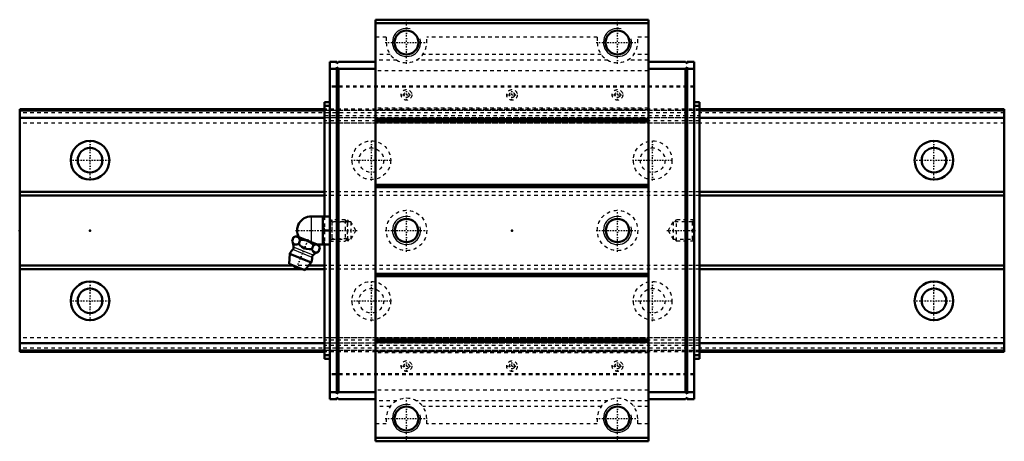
# Model space of a CAD drawing. Header units: millimetres. Extents: x -20 to 260, y -60 to 60.
import ezdxf

# ---------------------------------------------------------------- set-up
doc = ezdxf.new("R2010")
doc.units = ezdxf.units.MM
doc.linetypes.add('Center', pattern=[1.5, 0.45, -0.5, 0.05, -0.5])
doc.linetypes.add('Dashed', pattern=[2, 1, -1])
for name, color, linetype, lineweight in [('2d ConnectionPoints', 7, 'Continuous', 50), ('AM_0', 7, 'Continuous', 50), ('AM_4', 3, 'Continuous', 25), ('AM_5', 3, 'Continuous', 25), ('AM_7', 7, 'Center', 25), ('AM_9', 6, 'Dashed', 25)]:
    doc.layers.add(name, color=color, linetype=linetype, lineweight=lineweight)

# ---------------------------------------------------------------- blocks, each defined once
blk = doc.blocks.new('1_HRW_B_M6F_grease_nipple_joint_0_in_HRW35CA1SS280LG200BM6F8670001_4')
at = {"layer": 'AM_0'}
for p, q in [((62.9, 4), (68.2, 4)), ((66.2, 4), (66.2, -4)), ((66.7, 0), (68.2, 0)), ((57.48, -3), (57.91, -1.93)), ((58.69, -1.6), (57.91, -1.93)), ((65.08, -4.18), (58.69, -1.6)), ((59.35, -3.76), (59.78, -2.69)), ((63.1, -5.27), (63.53, -4.2)), ((64.62, -4), (68.2, -4)), ((64.97, -6.03), (65.4, -4.96)), ((65.4, -4.96), (65.08, -4.18)), ((56.8, -6.67), (56.6, -9.49)), ((62.92, -9.14), (56.8, -6.67)), ((61.09, -11.31), (56.6, -9.49)), ((61.09, -11.31), (62.92, -9.14))]:
    blk.add_line(p, q, dxfattribs=at)
for points in [[(66.7, 4), (66.41, 3.44), (66.2, 2.85)], [(66.2, 1.15), (66.26, 0.96), (66.7, 0)], [(66.7, 0), (66.41, -0.56), (66.2, -1.15)], [(59.78, -2.69), (59.52, -2.21), (59.16, -1.86), (58.86, -1.76), (58.51, -1.75), (57.91, -1.93)], [(63.53, -4.2), (62.69, -3.42), (62.16, -3.09), (61.59, -2.85), (60.99, -2.71), (60.37, -2.67), (59.78, -2.69)], [(57.48, -3), (57.66, -3.4), (57.88, -3.74), (58.29, -4), (58.8, -3.96), (59.35, -3.76)], [(59.35, -3.76), (59.78, -4.23), (60.2, -4.62), (60.67, -4.95), (61.56, -5.26), (62.33, -5.32), (63.1, -5.27)], [(63.1, -5.27), (63.28, -5.67), (63.5, -6.01), (63.91, -6.27), (64.42, -6.24), (64.97, -6.03)], [(65.4, -4.96), (65.14, -4.48), (64.79, -4.14), (64.48, -4.03), (64.13, -4.03), (63.53, -4.2)], [(66.2, -2.85), (66.26, -3.04), (66.7, -4)]]:
    blk.add_lwpolyline(points, dxfattribs=at)
for centre, radius, start, end in [((62.9, 0), 4, 90, 207.9918), ((59.86, -7.9), 3.3, 131.9787, 158), ((51.93, -5.29), 6, 4.8448, 22.4824), ((57.11, -4.86), 0.8, 311.9787, 4.8448), ((59.86, -7.9), 3.3, 338, 4.0213), ((63.95, -7.62), 0.8, 131.1552, 184.0213), ((67.37, -11.53), 6, 113.5496, 131.1552), ((59.39, -9.07), 1.82, 210.1342, 285.8658)]:
    blk.add_arc(centre, radius, start, end, dxfattribs=at)
at = {"layer": 'AM_4'}
for p, q in [((62.9, 4), (62.9, -3.3)), ((63.15, -7.67), (57.65, -5.45)), ((63.42, -7.01), (57.91, -4.79))]:
    blk.add_line(p, q, dxfattribs=at)
at = {"layer": 'AM_5', "linetype": 'Dashed'}
for p, q in [((68.74, 3), (68.74, -3)), ((73.2, 2.39), (68.74, 2.39)), ((73.2, -2.39), (68.74, -2.39))]:
    blk.add_line(p, q, dxfattribs=at)
at = {"layer": 'AM_7'}
blk.add_line((58.54, -11.15), (62.04, -2.5), dxfattribs=at)
at = {"layer": 'AM_9'}
for p, q in [((72.59, 3), (68.2, 3)), ((72.59, 3), (72.59, -3)), ((73.2, 2.39), (72.59, 3)), ((73.2, 2.39), (73.2, -2.39)), ((72.59, -3), (73.2, -2.39)), ((68.2, -3), (72.59, -3))]:
    blk.add_line(p, q, dxfattribs=at)
blk = doc.blocks.new('2_HRW35CASSB_M6F1_Slide17_60_0_in_HRW35CA1SS280LG200BM6F8670001_4')
at = {"layer": 'AM_0'}
for p, q in [((158.8, 60), (81.2, 60)), ((81.2, 60), (81.2, -60)), ((158.8, 59), (81.2, 59)), ((158.8, 60), (158.8, -60)), ((70.2, 48), (68.2, 48)), ((68.2, 48), (68.2, -48)), ((70.2, 48), (70.2, 47.5)), ((70.2, 47.5), (70.7, 48)), ((81.2, 48), (70.7, 48)), ((158.8, 48), (169.3, 48)), ((169.8, 47.5), (169.3, 48)), ((169.8, 48), (169.8, 47.5)), ((169.8, 48), (171.8, 48)), ((171.8, -48), (171.8, 48)), ((70.2, 46), (68.2, 46)), ((70.7, 46), (70.2, 46.5)), ((70.2, 46.5), (70.2, -46.5)), ((70.7, -46), (70.7, 46)), ((81.2, 46), (70.7, 46)), ((158.8, 46), (169.3, 46)), ((169.3, 46), (169.8, 46.5)), ((169.3, -46), (169.3, 46)), ((169.8, 46.5), (169.8, -46.5)), ((169.8, 46), (171.8, 46)), ((66.7, 36.5), (66.7, 4)), ((68.2, 36.5), (66.7, 36.5)), ((171.8, 36.5), (173.3, 36.5)), ((173.3, 36.5), (173.3, -36.5)), ((68.2, 35.5), (66.7, 35.5)), ((171.8, 35.5), (173.3, 35.5)), ((158.8, 31.7), (81.2, 31.7)), ((158.8, 31), (81.2, 31)), ((158.8, 13), (81.2, 13)), ((158.8, 12.3), (81.2, 12.3)), ((66.7, -4), (66.7, -36.5)), ((158.8, -12.3), (81.2, -12.3)), ((158.8, -13), (81.2, -13)), ((158.8, -31), (81.2, -31)), ((158.8, -31.7), (81.2, -31.7)), ((68.2, -35.5), (66.7, -35.5)), ((171.8, -35.5), (173.3, -35.5)), ((68.2, -36.5), (66.7, -36.5)), ((171.8, -36.5), (173.3, -36.5)), ((70.2, -46), (68.2, -46)), ((70.2, -46.5), (70.7, -46)), ((70.7, -48), (70.2, -47.5)), ((70.2, -47.5), (70.2, -48)), ((81.2, -46), (70.7, -46)), ((158.8, -46), (169.3, -46)), ((169.8, -46.5), (169.3, -46)), ((169.3, -48), (169.8, -47.5)), ((169.8, -46), (171.8, -46)), ((169.8, -47.5), (169.8, -48)), ((70.2, -48), (68.2, -48)), ((81.2, -48), (70.7, -48)), ((158.8, -48), (169.3, -48)), ((169.8, -48), (171.8, -48)), ((158.8, -59), (81.2, -59)), ((158.8, -60), (81.2, -60))]:
    blk.add_line(p, q, dxfattribs=at)
for centre, radius in [((90, 53.5), 3.4), ((150, 53.5), 3.4), ((90, 0), 3.32), ((150, 0), 3.32), ((90, -53.5), 3.4), ((150, -53.5), 3.4)]:
    blk.add_circle(centre, radius, dxfattribs=at)
at = {"layer": 'AM_5', "linetype": 'Dashed'}
for p, q in [((73.2, -3), (73.2, 3)), ((73.7, 2.46), (73.2, 3)), ((166.3, 2.46), (166.8, 3)), ((166.8, -3), (166.8, 3)), ((171.8, 3), (166.8, 3)), ((73.7, -2.46), (73.2, -3)), ((166.3, -2.46), (166.8, -3)), ((171.8, -3), (166.8, -3))]:
    blk.add_line(p, q, dxfattribs=at)
at = {"layer": 'AM_5'}
for centre in [(90, 53.5), (150, 53.5), (90, 0), (150, 0), (90, -53.5), (150, -53.5)]:
    blk.add_arc(centre, 4, 75, 15, dxfattribs=at)
at = {"layer": 'AM_7'}
for p, q in [((90, 47.46), (90, 59.54)), ((150, 47.46), (150, 59.54)), ((83.96, 53.5), (96.04, 53.5)), ((143.96, 53.5), (156.04, 53.5)), ((90, 37.03), (90, 40.18)), ((120, 37.03), (120, 40.18)), ((150, 37.03), (150, 40.18)), ((88.42, 38.6), (91.58, 38.6)), ((118.42, 38.6), (121.58, 38.6)), ((148.43, 38.6), (151.57, 38.6)), ((90, -6.04), (90, 6.04)), ((150, -6.04), (150, 6.04)), ((58.44, 0), (75.99, 0)), ((83.96, 0), (96.04, 0)), ((143.96, 0), (156.04, 0)), ((164.01, 0), (172.17, 0)), ((88.42, -38.6), (91.58, -38.6)), ((90, -40.18), (90, -37.03)), ((118.42, -38.6), (121.58, -38.6)), ((120, -40.18), (120, -37.03)), ((148.43, -38.6), (151.57, -38.6)), ((150, -40.18), (150, -37.03)), ((90, -59.54), (90, -47.46)), ((150, -59.54), (150, -47.46)), ((83.96, -53.5), (96.04, -53.5)), ((143.96, -53.5), (156.04, -53.5))]:
    blk.add_line(p, q, dxfattribs=at)
at = {"layer": 'AM_9'}
for p, q in [((84.25, 55.02), (81.2, 55.02)), ((84.25, 55.02), (84.25, 53.5)), ((95.75, 53.5), (95.75, 55.02)), ((144.25, 55.02), (95.75, 55.02)), ((144.25, 55.02), (144.25, 53.5)), ((158.8, 55.02), (155.75, 55.02)), ((155.75, 53.5), (155.75, 55.02)), ((85.37, 50.09), (81.2, 50.09)), ((87.27, 48.44), (81.2, 48.44)), ((147.27, 48.44), (92.73, 48.44)), ((145.37, 50.09), (94.63, 50.09)), ((158.8, 48.44), (152.73, 48.44)), ((158.8, 50.09), (154.63, 50.09)), ((81.2, 45.9), (68.2, 45.9)), ((158.8, 45.48), (81.2, 45.48)), ((158.8, 45.9), (171.8, 45.9)), ((171.8, 41.1), (68.2, 41.1)), ((171.8, 40.8), (68.2, 40.8)), ((173.3, 34.5), (66.7, 34.5)), ((173.3, 34.19), (66.7, 34.19)), ((173.3, 34.18), (66.7, 34.18)), ((158.8, 34.8), (81.2, 34.8)), ((158.8, 34.36), (81.2, 34.36)), ((66.7, 32.72), (173.3, 32.72)), ((173.3, 32.02), (66.7, 32.02)), ((173.3, 32.02), (66.7, 32.02)), ((173.3, 31.2), (66.7, 31.2)), ((173.3, 30.5), (66.7, 30.5)), ((173.3, 11), (66.7, 11)), ((173.3, 10), (66.7, 10)), ((66.7, 4), (66.7, -4)), ((68.74, 2.46), (68.2, 3)), ((171.8, 3), (171.26, 2.46)), ((74.2, 2.46), (68.74, 2.46)), ((68.74, 2.46), (68.74, -2.46)), ((74.2, 2.46), (74.2, -2.46)), ((75.62, 0), (74.2, 2.46)), ((74.2, -2.46), (75.62, 0)), ((165.8, 2.46), (164.38, 0)), ((164.38, 0), (165.8, -2.46)), ((165.8, 2.46), (165.8, -2.46)), ((171.26, 2.46), (165.8, 2.46)), ((171.26, 2.46), (171.26, -2.46)), ((68.2, -3), (68.74, -2.46)), ((68.74, -2.46), (74.2, -2.46)), ((165.8, -2.46), (171.26, -2.46)), ((171.26, -2.46), (171.8, -3)), ((173.3, -10), (66.7, -10)), ((173.3, -11), (66.7, -11)), ((173.3, -30.5), (66.7, -30.5)), ((173.3, -31.2), (66.7, -31.2)), ((173.3, -32.02), (66.7, -32.02)), ((173.3, -32.02), (66.7, -32.02)), ((173.3, -32.72), (66.7, -32.72)), ((173.3, -34.18), (66.7, -34.18)), ((173.3, -34.19), (66.7, -34.19)), ((173.3, -34.5), (66.7, -34.5)), ((81.2, -34.36), (158.8, -34.36)), ((158.8, -34.8), (81.2, -34.8)), ((171.8, -40.8), (68.2, -40.8)), ((171.8, -41.1), (68.2, -41.1)), ((81.2, -45.9), (68.2, -45.9)), ((158.8, -45.48), (81.2, -45.48)), ((158.8, -45.9), (171.8, -45.9)), ((87.27, -48.44), (81.2, -48.44)), ((85.37, -50.09), (81.2, -50.09)), ((147.27, -48.44), (92.73, -48.44)), ((145.37, -50.09), (94.63, -50.09)), ((158.8, -48.44), (152.73, -48.44)), ((158.8, -50.09), (154.63, -50.09)), ((84.25, -55.02), (81.2, -55.02)), ((84.25, -53.5), (84.25, -55.02)), ((95.75, -55.02), (95.75, -53.5)), ((144.25, -55.02), (95.75, -55.02)), ((144.25, -53.5), (144.25, -55.02)), ((155.75, -55.02), (155.75, -53.5)), ((158.8, -55.02), (155.75, -55.02))]:
    blk.add_line(p, q, dxfattribs=at)
for centre, radius in [((90, 38.6), 1.5), ((90, 38.6), 0.75), ((120, 38.6), 1.5), ((120, 38.6), 0.75), ((150, 38.6), 1.5), ((150, 38.6), 0.75), ((90, 0), 5.75), ((150, 0), 5.75), ((90, -38.6), 1.5), ((90, -38.6), 0.75), ((120, -38.6), 1.5), ((120, -38.6), 0.75), ((150, -38.6), 1.5), ((150, -38.6), 0.75)]:
    blk.add_circle(centre, radius, dxfattribs=at)
for centre, start, end in [((90, 53.5), 180, 0), ((150, 53.5), 180, 0), ((90, -53.5), 0, 180), ((150, -53.5), 0, 180)]:
    blk.add_arc(centre, 5.75, start, end, dxfattribs=at)
blk = doc.blocks.new('3_HRW35CA28020_Track_0_in_HRW35CA1SS280LG200BM6F8670001_4')
at = {"layer": 'AM_0'}
for p, q in [((66.7, 34.5), (-20, 34.5)), ((-20, 34.5), (-20, -34.5)), ((66.7, 34.19), (-20, 34.19)), ((260, 34.5), (173.3, 34.5)), ((260, 34.19), (173.3, 34.19)), ((260, 34.5), (260, -34.5)), ((66.7, 32.02), (-20, 32.02)), ((260, 32.02), (173.3, 32.02)), ((66.7, 11), (-20, 11)), ((66.7, 10), (-20, 10)), ((260, 11), (173.3, 11)), ((260, 10), (173.3, 10)), ((57.82, -10), (-20, -10)), ((60.32, -11), (-20, -11)), ((66.7, -11), (61.36, -11)), ((66.7, -10), (62.19, -10)), ((260, -10), (173.3, -10)), ((260, -11), (173.3, -11)), ((66.7, -32.02), (-20, -32.02)), ((260, -32.02), (173.3, -32.02)), ((66.7, -34.19), (-20, -34.19)), ((66.7, -34.5), (-20, -34.5)), ((260, -34.19), (173.3, -34.19)), ((260, -34.5), (173.3, -34.5))]:
    blk.add_line(p, q, dxfattribs=at)
for centre, radius in [((0, 20), 5.5), ((240, 20), 5.5), ((0, 20), 3.5), ((240, 20), 3.5), ((0, -20), 5.5), ((0, -20), 3.5), ((240, -20), 5.5), ((240, -20), 3.5)]:
    blk.add_circle(centre, radius, dxfattribs=at)
at = {"layer": 'AM_7'}
for p, q in [((0, 14.22), (0, 25.77)), ((80, 14.22), (80, 25.77)), ((160, 14.22), (160, 25.77)), ((240, 14.22), (240, 25.77)), ((-5.78, 20), (5.78, 20)), ((74.23, 20), (85.77, 20)), ((154.22, 20), (165.78, 20)), ((234.22, 20), (245.78, 20)), ((0, -25.78), (0, -14.23)), ((80, -25.78), (80, -14.23)), ((160, -25.78), (160, -14.23)), ((240, -25.78), (240, -14.23)), ((-5.78, -20), (5.78, -20)), ((74.23, -20), (85.77, -20)), ((154.22, -20), (165.78, -20)), ((234.22, -20), (245.78, -20))]:
    blk.add_line(p, q, dxfattribs=at)
at = {"layer": 'AM_9'}
for p, q in [((260, 34.18), (-20, 34.18)), ((173.3, 34.5), (66.7, 34.5)), ((173.3, 34.19), (66.7, 34.19)), ((260, 33.5), (-20, 33.5)), ((260, 32.02), (-20, 32.02)), ((173.3, 32.02), (66.7, 32.02)), ((260, 30.5), (-20, 30.5)), ((173.3, 11), (66.7, 11)), ((173.3, 10), (66.7, 10)), ((62.19, -10), (57.82, -10)), ((61.36, -11), (60.32, -11)), ((173.3, -10), (66.7, -10)), ((173.3, -11), (66.7, -11)), ((260, -30.5), (-20, -30.5)), ((260, -32.02), (-20, -32.02)), ((260, -33.5), (-20, -33.5)), ((173.3, -32.02), (66.7, -32.02)), ((260, -34.18), (-20, -34.18)), ((173.3, -34.19), (66.7, -34.19)), ((173.3, -34.5), (66.7, -34.5))]:
    blk.add_line(p, q, dxfattribs=at)
for centre, radius in [((80, 20), 5.5), ((160, 20), 5.5), ((80, 20), 3.5), ((160, 20), 3.5), ((80, -20), 5.5), ((80, -20), 3.5), ((160, -20), 5.5), ((160, -20), 3.5)]:
    blk.add_circle(centre, radius, dxfattribs=at)

msp = doc.modelspace()

# ---------------------------------------------------------------- linework, layer by layer
at = {"layer": '2d ConnectionPoints'}
for p in [(-20, 0), (0, 0), (0, 0), (68.2, 0), (120, 0), (171.8, 0)]:
    msp.add_point(p, dxfattribs=at)

# ---------------------------------------------------------------- block references
for name in ['2_HRW35CASSB_M6F1_Slide17_60_0_in_HRW35CA1SS280LG200BM6F8670001_4', '3_HRW35CA28020_Track_0_in_HRW35CA1SS280LG200BM6F8670001_4', '1_HRW_B_M6F_grease_nipple_joint_0_in_HRW35CA1SS280LG200BM6F8670001_4']:
    msp.add_blockref(name, (0, 0))

doc.saveas('drawing.dxf')
